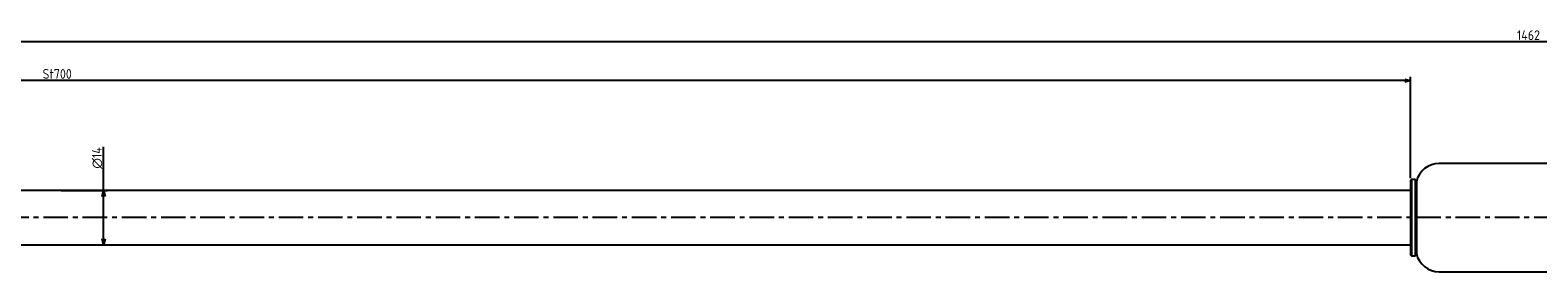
# Model space of a CAD drawing. Extents: x -1098 to 411, y -199 to -137.
# Tile 2 of 3: x -734 to -344, y -199 to -137. Entities that reach past the tile are written whole.
import ezdxf

# ---------------------------------------------------------------- set-up
doc = ezdxf.new("R2010")
doc.units = 0
doc.header["$LTSCALE"] = 0.2
doc.linetypes.add('CENTER', pattern=[50.8, 31.75, -6.35, 6.35, -6.35])
doc.layers.get('0').update_dxf_attribs({"linetype": 'CONTINUOUS'})
doc.layers.get('DEFPOINTS').update_dxf_attribs({"linetype": 'CONTINUOUS'})
for name, color, linetype in [('18-0-CON', 3, 'CONTINUOUS'), ('18-2-CEN', 1, 'CENTER'), ('35-0-CON', 7, 'CONTINUOUS')]:
    doc.layers.add(name, color=color, linetype=linetype)
doc.styles.add('DIMENSION', font='isocp.shx', dxfattribs={"bigfont": 'bigfont.shx'})
doc.dimstyles.get("Standard").update_dxf_attribs({"dimtxt": 0.18, "dimasz": 0.18, "dimexe": 0.18, "dimexo": 0.0625, "dimgap": 0.09, "dimtad": 0, "dimtih": 1, "dimtoh": 1, "dimzin": 0, "dimcen": 0.09, "dimazin": 3, "dimtfac": 1, "dimtofl": 0, "dimtmove": 0, "dimatfit": 3})

# ---------------------------------------------------------------- blocks, each defined once
blk = doc.blocks.new('_OPEN30')
at = {"color": 0, "linetype": 'BYBLOCK'}
for p, q in [((-1, 0.27), (0, 0)), ((0, 0), (-1, -0.27)), ((0, 0), (-1, 0))]:
    blk.add_line(p, q, dxfattribs=at)
blk = doc.blocks.new('*U100')
at = {"layer": '18-0-CON', "color": 161, "style": 'DIMENSION'}
blk.add_text('St700', height=2.5, dxfattribs=at).set_placement((-730.8, -149.5))
blk = doc.blocks.new('*D47')
at = {"layer": '18-0-CON', "color": 161}
for p, q in [((-1076.47, -177.92), (-1076.47, -149)), ((-377.97, -150), (-1074.97, -150)), ((-376.47, -175.22), (-376.47, -149))]:
    blk.add_line(p, q, dxfattribs=at)
at = {"layer": 'DEFPOINTS', "color": 0}
for p in [(-1076.47, -150), (-376.47, -175.72), (-1076.47, -178.42)]:
    blk.add_point(p, dxfattribs=at)
at = {"layer": '18-0-CON'}
blk.add_blockref('*U100', (0, 0), dxfattribs=at)
at = {"layer": '18-0-CON', "color": 161, "xscale": 1.5, "yscale": 1.5, "zscale": 1.5, "rotation": 180}
blk.add_blockref('_OPEN30', (-1076.47, -150), dxfattribs=at)
at = {"layer": '18-0-CON', "color": 161, "xscale": 1.5, "yscale": 1.5, "zscale": 1.5}
blk.add_blockref('_OPEN30', (-376.47, -150), dxfattribs=at)
blk = doc.blocks.new('*U101')
at = {"layer": '18-0-CON', "color": 161, "style": 'DIMENSION'}
blk.add_text('∅14', height=2.5, rotation=90, dxfattribs=at).set_placement((-715.5, -172.75))
blk = doc.blocks.new('*D50')
at = {"layer": '18-0-CON', "color": 161}
for p, q in [((-715, -178.42), (-715, -167.12)), ((-725.97, -178.42), (-714, -178.42)), ((-715, -190.92), (-715, -179.92)), ((-725.97, -192.42), (-714, -192.42))]:
    blk.add_line(p, q, dxfattribs=at)
at = {"layer": 'DEFPOINTS', "color": 0}
for p in [(-726.47, -178.42), (-715, -178.42), (-726.47, -192.42)]:
    blk.add_point(p, dxfattribs=at)
at = {"layer": '18-0-CON'}
blk.add_blockref('*U101', (0, 0), dxfattribs=at)
at = {"layer": '18-0-CON', "color": 161, "xscale": 1.5, "yscale": 1.5, "zscale": 1.5}
for p, rotation in [((-715, -178.42), 90), ((-715, -192.42), 270)]:
    blk.add_blockref('_OPEN30', p, dxfattribs=dict(at, rotation=rotation))
blk = doc.blocks.new('*U96')
at = {"layer": '18-0-CON', "color": 161, "style": 'DIMENSION'}
blk.add_text('1462', height=2.5, dxfattribs=at).set_placement((-348.93, -139.5))
blk = doc.blocks.new('*D51')
at = {"layer": '18-0-CON', "color": 161}
for p, q in [((-1076.47, -177.92), (-1076.47, -139)), ((384.03, -140), (-1074.97, -140)), ((385.53, -174.97), (385.53, -139))]:
    blk.add_line(p, q, dxfattribs=at)
at = {"layer": 'DEFPOINTS', "color": 0}
for p in [(-1076.47, -140), (385.53, -175.47), (-1076.47, -178.42)]:
    blk.add_point(p, dxfattribs=at)
at = {"layer": '18-0-CON', "color": 161, "xscale": 1.5, "yscale": 1.5, "zscale": 1.5, "rotation": 180}
blk.add_blockref('_OPEN30', (-1076.47, -140), dxfattribs=at)
at = {"layer": '18-0-CON'}
blk.add_blockref('*U96', (0, 0), dxfattribs=at)
at = {"layer": '18-0-CON', "color": 161, "xscale": 1.5, "yscale": 1.5, "zscale": 1.5}
blk.add_blockref('_OPEN30', (385.53, -140), dxfattribs=at)

msp = doc.modelspace()

# ---------------------------------------------------------------- linework, layer by layer
at = {"layer": '18-2-CEN'}
msp.add_line((403.525, -185.418), (-1090.475, -185.418), dxfattribs=at)
at = {"layer": '35-0-CON'}
for p, q in [((377.325, -171.418), (-369.057, -171.418)), ((-376.275, -175.518), (-376.475, -175.718)), ((-376.475, -175.718), (-376.475, -195.118)), ((-375.297, -175.518), (-376.275, -175.518)), ((-376.275, -175.518), (-376.275, -195.318)), ((-375.097, -175.718), (-375.297, -175.518)), ((-375.297, -175.518), (-375.297, -195.318)), ((-374.981, -176.15), (-375.097, -175.718)), ((-375.097, -175.718), (-375.097, -195.118)), ((-376.475, -178.418), (-1076.475, -178.418)), ((-374.981, -176.15), (-374.981, -194.686)), ((-1076.475, -192.418), (-376.475, -192.418)), ((-376.475, -195.118), (-376.275, -195.318)), ((-375.297, -195.318), (-375.097, -195.118)), ((-375.097, -195.118), (-374.981, -194.686)), ((-376.275, -195.318), (-375.297, -195.318)), ((-369.057, -199.418), (377.325, -199.418))]:
    msp.add_line(p, q, dxfattribs=at)
for centre, start, end in [((-369.057, -177.493), 90, 167.2273), ((-369.057, -193.343), 192.7727, 270)]:
    msp.add_arc(centre, 6.075, start, end, dxfattribs=at)

# ---------------------------------------------------------------- dimensions: what is measured, and where the dimension line sits
at = {"layer": '18-0-CON'}
for base, p1, override, picture, middle in [((-1076.475, -140), (385.525, -175.468), {"dimscale": 1}, '*D51', (-345.475, -138.25)), ((-1076.475, -150), (-376.475, -175.718), {"dimscale": 1, "dimpost": 'St<>'}, '*D47', (-726.475, -148.25))]:
    dim = msp.add_linear_dim(base=base, p1=p1, p2=(-1076.475, -178.418), dimstyle='Standard', override=override, dxfattribs=at)
    dim.commit()
    dim.dimension.update_dxf_attribs({"geometry": picture, "text_midpoint": middle})
dim = msp.add_linear_dim(base=(-715, -178.418), p1=(-726.475, -192.418), p2=(-726.475, -178.418), angle=90, dimstyle='Standard', override={"dimscale": 1, "dimpost": '%%c<>'}, dxfattribs=at)
dim.commit()
dim.dimension.update_dxf_attribs({"geometry": '*D50', "text_midpoint": (-715, -170), "dimtype": 128})

doc.saveas('drawing.dxf')
